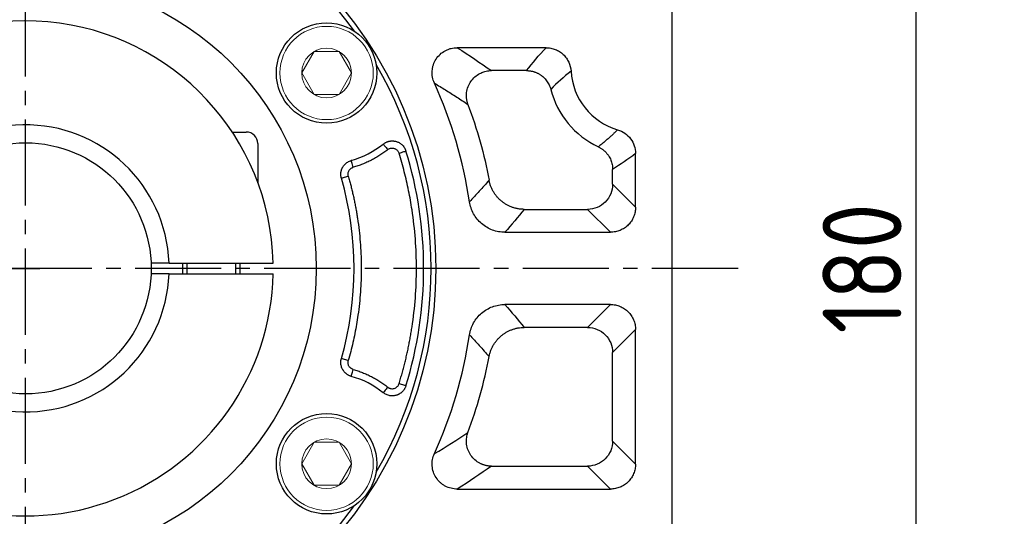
# Model space of a CAD drawing. Header units: millimetres. Extents: x 7057 to 8357, y -524 to 396.
# Tile 6 of 17: x 7287 to 7424, y 20 to 89. Entities that reach past the tile are written whole.
import ezdxf

# ---------------------------------------------------------------- set-up
doc = ezdxf.new("R2010")
doc.units = ezdxf.units.MM
doc.linetypes.add('点画线', pattern=[18, 12, -2, 2, -2])
for name, color, linetype, lineweight in [('6文字层', 3, 'Continuous', 35), ('粗实线', 7, 'Continuous', 40), ('细实线', 7, 'Continuous', 18)]:
    doc.layers.add(name, color=color, linetype=linetype, lineweight=lineweight)
doc.layers.add('7中心线层', color=7, linetype='点画线')
doc.styles.add('工程字', font='gbenor.shx', dxfattribs={"bigfont": 'gbcbig.shx'})
doc.dimstyles.new('ISO-25', dxfattribs={"dimtxt": 11, "dimasz": 5, "dimexe": 1.25, "dimexo": 1, "dimgap": 2, "dimtad": 1, "dimtxsty": '工程字', "dimcen": 2, "dimadec": 0, "dimazin": 0, "dimtfac": 1, "dimtmove": 0, "dimatfit": 3, "dimfxl": 1, "dimarcsym": 0})
doc.dimstyles.new('ISO-25-1', dxfattribs={"dimtxt": 11, "dimasz": 5, "dimexe": 1.25, "dimexo": 1, "dimgap": 2, "dimtad": 1, "dimtoh": 1, "dimtxsty": '工程字', "dimcen": 2, "dimadec": 0, "dimazin": 0, "dimtfac": 1, "dimtmove": 0, "dimatfit": 3, "dimfxl": 1, "dimarcsym": 0})

# ---------------------------------------------------------------- blocks, each defined once
blk = doc.blocks.new('*D107')
at = {"layer": '6文字层', "color": 0, "lineweight": -2}
for p, q in [((7360.38, 144.67), (7413.06, 144.67)), ((7411.81, 139.67), (7411.81, -30.33)), ((7360.38, -35.33), (7413.06, -35.33))]:
    blk.add_line(p, q, dxfattribs=at)
at = {"layer": '6文字层', "color": 0}
for points in [[(7412.64, 139.67), (7410.98, 139.67), (7411.81, 144.67)], [(7410.98, -30.33), (7412.64, -30.33), (7411.81, -35.33)]]:
    blk.add_solid(points, dxfattribs=at)
at = {"layer": 'Defpoints', "color": 0}
for p in [(7359.38, 144.67), (7359.38, -35.33), (7411.81, -35.33)]:
    blk.add_point(p, dxfattribs=at)
at = {"layer": '6文字层', "color": 0, "insert": (7404.31, 54.67), "char_height": 11, "attachment_point": 5, "rotation": 90, "style": '工程字'}
blk.add_mtext('180', dxfattribs=at)
blk = doc.blocks.new('*D109')
at = {"layer": '6文字层', "color": 0, "lineweight": -2}
for p, q in [((7287.79, 52.67), (7287.79, 56.67)), ((7285.79, 54.67), (7289.79, 54.67)), ((7176.49, -40.99), (7208.16, -13.77)), ((7147.49, -40.99), (7176.49, -40.99))]:
    blk.add_line(p, q, dxfattribs=at)
at = {"layer": '6文字层', "color": 0}
blk.add_solid([(7208.71, -14.41), (7207.62, -13.14), (7211.96, -10.51)], dxfattribs=at)
at = {"layer": 'Defpoints', "color": 0}
for p in [(7363.63, 119.85), (7211.96, -10.51)]:
    blk.add_point(p, dxfattribs=at)
at = {"layer": '6文字层', "color": 0, "insert": (7159.86, -33.49), "char_height": 11, "attachment_point": 5, "style": '工程字'}
blk.add_mtext('∅200', dxfattribs=at)
blk = doc.blocks.new('*D110')
at = {"layer": '6文字层', "color": 0, "lineweight": -2}
for p, q in [((7386.52, 157.09), (7371.08, 141.06)), ((7415.53, 157.09), (7386.52, 157.09)), ((7287.79, 52.67), (7287.79, 56.67)), ((7285.79, 54.67), (7289.79, 54.67))]:
    blk.add_line(p, q, dxfattribs=at)
at = {"layer": '6文字层', "color": 0}
blk.add_solid([(7370.48, 141.64), (7371.68, 140.48), (7367.61, 137.46)], dxfattribs=at)
at = {"layer": 'Defpoints', "color": 0}
for p in [(7367.61, 137.46), (7207.98, -28.13)]:
    blk.add_point(p, dxfattribs=at)
at = {"layer": '6文字层', "color": 0, "lineweight": 25, "insert": (7403.15, 164.59), "char_height": 11, "attachment_point": 5, "style": '工程字'}
blk.add_mtext('∅230{}{{\\H0.7x;}{}}', dxfattribs=at)
blk = doc.blocks.new('*D112')
at = {"layer": '6文字层', "color": 0, "lineweight": -2}
for p, q in [((7374.2, -31.74), (7376.17, -33.71)), ((7287.79, -45.58), (7287.79, -70.32))]:
    blk.add_line(p, q, dxfattribs=at)
blk.add_arc((7287.79, 54.67), 123.74, 272.3153, 312.6847, dxfattribs=at)
at = {"layer": '6文字层', "color": 0}
for points in [[(7372.26, -36.89), (7371.11, -35.69), (7375.29, -32.83)], [(7292.78, -68.14), (7292.81, -69.8), (7287.79, -69.07)]]:
    blk.add_solid(points, dxfattribs=at)
at = {"layer": 'Defpoints', "color": 0}
for p in [(7287.79, 153.92), (7343.52, -1.05), (7373.49, -31.03), (7287.79, -44.58), (7319.82, -64.86)]:
    blk.add_point(p, dxfattribs=at)
at = {"layer": '6文字层', "color": 0, "insert": (7341.08, -48.64), "char_height": 11, "attachment_point": 5, "rotation": 27.2834, "style": '工程字'}
blk.add_mtext('45%%d', dxfattribs=at)

msp = doc.modelspace()

# ---------------------------------------------------------------- linework, layer by layer
at = {"layer": '7中心线层'}
for p, q in [((7287.793, -44.5799), (7287.793, 153.9157)), ((7387.0408, 54.6679), (7166.0192, 54.6679))]:
    msp.add_line(p, q, dxfattribs=at)
at = {"layer": '粗实线', "color": 0, "lineweight": 30}
for p, q in [((7377.793, 126.257), (7377.793, -16.9212)), ((7307.7789, 55.4179), (7305.2769, 55.4179)), ((7307.7789, 55.4179), (7322.2848, 55.4179)), ((7307.7789, 53.9179), (7305.2769, 53.9179)), ((7307.7789, 53.9179), (7322.2848, 53.9179))]:
    msp.add_line(p, q, dxfattribs=at)
for centre, radius in [((7287.793, 54.6679), 57.15), ((7287.793, 54.6679), 40.5), ((7329.7265, 81.8998), 7), ((7287.793, 54.6679), 17.5), ((7329.7265, 27.4359), 7)]:
    msp.add_circle(centre, radius, dxfattribs=at)
for radius, start, end in [(56.5, 35.800973, 99.199034), (34.5, 1.245659, 168.438501), (56.5, 329.800973, 30.199032), (20, 2.149096, 357.850904), (34.5, 223.561499, 358.754341), (56.5, 215.800973, 279.199034), (56.5, 284.800972, 324.199032)]:
    msp.add_arc((7287.793, 54.6679), radius, start, end, dxfattribs=at)
at = {"layer": '细实线', "color": 0, "lineweight": -3}
for p, q in [((7360.2977, 85.4243), (7347.9269, 85.4243)), ((7357.5812, 82.2326), (7352.6897, 82.2326)), ((7372.7582, 63.1941), (7372.7582, 70.6632)), ((7369.5666, 66.3857), (7369.5666, 68.4706)), ((7372.7582, 63.1941), (7369.5666, 66.3857)), ((7357.2616, 62.8943), (7366.0751, 62.8943)), ((7369.2667, 59.7026), (7366.0751, 62.8943)), ((7354.5676, 59.7026), (7369.2667, 59.7026)), ((7369.2667, 49.6331), (7354.5676, 49.6331)), ((7369.2667, 49.6331), (7366.0751, 46.4415)), ((7366.0751, 46.4415), (7357.2616, 46.4415)), ((7372.7582, 46.1416), (7369.5666, 42.95)), ((7372.7582, 27.403), (7372.7582, 46.1416)), ((7369.5666, 30.5946), (7369.5666, 42.95)), ((7372.7582, 27.403), (7369.5666, 30.5946)), ((7352.6897, 27.1031), (7366.0751, 27.1031)), ((7366.0751, 27.1031), (7369.2667, 23.9115)), ((7347.9269, 23.9115), (7369.2667, 23.9115))]:
    msp.add_line(p, q, dxfattribs=at)
at = {"layer": '细实线', "color": 0, "lineweight": -2}
for p, q in [((7316.5897, 73.6679), (7318.5427, 73.6679)), ((7320.1427, 72.0679), (7320.1427, 66.6573)), ((7309.6427, 55.4179), (7309.6427, 53.9179)), ((7310.2677, 55.4179), (7310.2677, 53.9179)), ((7317.0177, 55.4179), (7317.0177, 53.9179)), ((7317.6427, 55.4179), (7317.6427, 53.9179))]:
    msp.add_line(p, q, dxfattribs=at)
at = {"layer": '细实线'}
for points in [[(7326.2615, 81.8998), (7327.9936, 84.8998), (7331.4594, 84.8998), (7333.1915, 81.8998)], [(7326.2615, 81.8998), (7327.9936, 78.8998), (7331.4594, 78.8998), (7333.1915, 81.8998)], [(7326.2615, 27.4359), (7327.9936, 30.4359), (7331.4594, 30.4359), (7333.1915, 27.4359)], [(7326.2615, 27.4359), (7327.9936, 24.4359), (7331.4594, 24.4359), (7333.1915, 27.4359)]]:
    msp.add_lwpolyline(points, dxfattribs=at)
at = {"layer": '细实线', "color": 0, "lineweight": -3, "flags": 128}
for points in [[(7337.6175, 71.9995), (7337.6331, 71.9799), (7337.671, 71.9323), (7337.7298, 71.8585), (7337.8074, 71.7612), (7337.9009, 71.6439), (7338.0069, 71.5109), (7338.1215, 71.3672), (7338.2404, 71.218)], [(7339.8184, 70.7309), (7340.0017, 70.7875), (7340.1782, 70.842), (7340.3414, 70.8924), (7340.4851, 70.9367), (7340.6041, 70.9735), (7340.6938, 71.0012), (7340.751, 71.0188), (7340.7735, 71.0258)], [(7333.4385, 68.7541), (7333.3867, 68.9377), (7333.3367, 69.1146), (7333.2905, 69.2783), (7333.2498, 69.4226), (7333.2159, 69.5424), (7333.1903, 69.6333), (7333.1737, 69.6918), (7333.1669, 69.7159)], [(7331.7883, 67.243), (7331.8124, 67.2499), (7331.8708, 67.2666), (7331.9616, 67.2926), (7332.0813, 67.3268), (7332.2255, 67.368), (7332.389, 67.4147), (7332.5657, 67.4652), (7332.7492, 67.5177)], [(7332.7492, 41.8181), (7332.5657, 41.8705), (7332.389, 41.921), (7332.2255, 41.9678), (7332.0813, 42.009), (7331.9616, 42.0432), (7331.8708, 42.0691), (7331.8124, 42.0859), (7331.7883, 42.0927)], [(7333.1669, 39.6199), (7333.1737, 39.6439), (7333.1903, 39.7025), (7333.2159, 39.7933), (7333.2498, 39.9131), (7333.2905, 40.0575), (7333.3367, 40.2211), (7333.3867, 40.398), (7333.4385, 40.5816)], [(7340.7735, 38.31), (7340.751, 38.3169), (7340.6938, 38.3346), (7340.6041, 38.3623), (7340.4851, 38.399), (7340.3414, 38.4434), (7340.1782, 38.4938), (7340.0017, 38.5483), (7339.8184, 38.6049)], [(7338.2404, 38.1178), (7338.1215, 37.9686), (7338.0069, 37.8249), (7337.9009, 37.6919), (7337.8074, 37.5746), (7337.7298, 37.4772), (7337.671, 37.4034), (7337.6331, 37.3558), (7337.6175, 37.3363)]]:
    msp.add_lwpolyline(points, dxfattribs=at)
at = {"layer": '细实线'}
for centre, radius in [((7329.7265, 81.8998), 6.5), ((7329.7265, 81.8998), 3.465), ((7329.7265, 27.4359), 6.5), ((7329.7265, 27.4359), 3.465)]:
    msp.add_circle(centre, radius, dxfattribs=at)
at = {"layer": '细实线', "color": 0, "lineweight": -3}
for centre, radius, start, end in [((7372.793, 82.6679), 9.0348, 183.321197, 253.718211), ((7287.793, 54.6679), 62.5348, 8.536128, 24.389716), ((7372.793, 82.6679), 12.2264, 194.438967, 244.74324), ((7329.7265, 81.8998), 12.6604, 285.768384, 308.556326), ((7287.793, 54.6679), 55.4484, 342.841768, 17.158238), ((7287.793, 54.6679), 45.7572, 344.048523, 15.951483), ((7287.793, 54.6679), 62.5348, 335.610301, 351.463873), ((7287.793, 54.6679), 65.7264, 339.647792, 349.229951), ((7329.7265, 27.4359), 12.6604, 51.44368, 74.231622)]:
    msp.add_arc(centre, radius, start, end, dxfattribs=at)
at = {"layer": '细实线', "color": 0, "lineweight": -2}
msp.add_arc((7318.5427, 72.0679), 1.6, 0, 90, dxfattribs=at)
at = {"layer": '细实线', "color": 0, "lineweight": -3}
for points, knots in [([(7344.747, 80.491), (7344.6251, 80.7584), (7344.5382, 81.0349), (7344.4328, 81.6062), (7344.4155, 81.9022), (7344.4448, 82.3356), (7344.4635, 82.4794), (7344.5194, 82.7654), (7344.5569, 82.9084), (7344.6944, 83.3234), (7344.8194, 83.585), (7345.1367, 84.0778), (7345.3247, 84.3016), (7345.7512, 84.696), (7345.993, 84.8683), (7346.376, 85.0743), (7346.5077, 85.1349), (7346.7795, 85.2399), (7346.9203, 85.2844), (7347.3447, 85.3899), (7347.6331, 85.4249), (7347.9269, 85.4243)], [0, 0, 0, 0, 0.125, 0.125, 0.25, 0.25, 0.3125, 0.3125, 0.375, 0.375, 0.5, 0.5, 0.625, 0.625, 0.75, 0.75, 0.8125, 0.8125, 0.875, 0.875, 1, 1, 1, 1]), ([(7360.2977, 85.4243), (7360.5192, 85.4246), (7360.7372, 85.4041), (7361.1665, 85.3231), (7361.3797, 85.2618), (7361.7894, 85.1), (7361.9841, 85.0008), (7362.3535, 84.7663), (7362.5297, 84.6294), (7362.8489, 84.3284), (7362.993, 84.1642), (7363.25, 83.8082), (7363.3627, 83.6158), (7363.639, 83.0208), (7363.7484, 82.5868), (7363.7734, 82.1445)], [0, 0, 0, 0, 0.125, 0.125, 0.25, 0.25, 0.375, 0.375, 0.5, 0.5, 0.625, 0.625, 0.75, 0.75, 1, 1, 1, 1]), ([(7349.4162, 77.5269), (7349.3953, 77.5869), (7349.3538, 77.7059), (7349.3044, 77.8865), (7349.2649, 78.0654), (7349.2356, 78.2415), (7349.2157, 78.4135), (7349.2047, 78.5802), (7349.2015, 78.7408), (7349.2055, 78.8942), (7349.2154, 79.0397), (7349.2564, 79.4152), (7349.4074, 80.0065), (7349.8026, 80.748), (7350.3603, 81.3774), (7350.9033, 81.7532), (7351.3395, 81.9602), (7351.6324, 82.07), (7351.96, 82.1583), (7352.3163, 82.2195), (7352.5634, 82.2282), (7352.6897, 82.2326)], [0, 0, 0, 0, 0.02845973, 0.05642442, 0.08378637, 0.11044166, 0.13629132, 0.16124235, 0.1852085, 0.2081108, 0.2298779, 0.25044611, 0.3770522, 0.4997401, 0.62276936, 0.74963581, 0.79181403, 0.83860148, 0.8893927, 0.94346509, 1, 1, 1, 1]), ([(7357.5812, 82.2326), (7357.6424, 82.2316), (7357.7648, 82.2294), (7357.9477, 82.214), (7358.1293, 82.1898), (7358.3088, 82.156), (7358.4853, 82.1131), (7358.6582, 82.0615), (7358.8266, 82.0016), (7358.9901, 81.9339), (7359.148, 81.859), (7359.2999, 81.7775), (7359.4453, 81.6901), (7359.5839, 81.5973), (7359.7544, 81.4712), (7359.9539, 81.3016), (7360.1752, 81.0769), (7360.3803, 80.8263), (7360.565, 80.5519), (7360.7245, 80.2567), (7360.8582, 79.9454), (7360.9212, 79.7281), (7360.9528, 79.6192)], [0, 0, 0, 0, 0.0400153, 0.08003377, 0.119984, 0.15979469, 0.1993953, 0.23871675, 0.27769205, 0.31625681, 0.35434984, 0.39191353, 0.42889427, 0.46524268, 0.50091386, 0.5674726, 0.63621592, 0.70682277, 0.77892479, 0.85211447, 0.92595629, 1, 1, 1, 1]), ([(7344.747, 80.491), (7345.0063, 80.3323), (7345.5284, 80.0126), (7346.3047, 79.5292), (7347.0826, 79.0387), (7347.8611, 78.5411), (7348.6411, 78.0366), (7349.1567, 77.6975), (7349.4162, 77.5269)], [0, 0, 0, 0, 0.16126461, 0.32468975, 0.49027564, 0.65802251, 0.82793056, 1, 1, 1, 1]), ([(7370.26, 73.9955), (7370.1494, 73.885), (7369.9244, 73.6603), (7369.5744, 73.3268), (7369.208, 72.9889), (7368.8245, 72.6476), (7368.424, 72.3032), (7368.007, 71.9554), (7367.7212, 71.7264), (7367.5763, 71.6103)], [0, 0, 0, 0, 0.12927784, 0.26308227, 0.4014132, 0.54427056, 0.69165423, 0.84356409, 1, 1, 1, 1]), ([(7370.26, 73.9955), (7370.6194, 73.8906), (7370.9616, 73.7278), (7371.5771, 73.3016), (7371.8486, 73.0387), (7372.2906, 72.4474), (7372.4658, 72.111), (7372.6978, 71.4102), (7372.7583, 71.0375), (7372.7582, 70.6632)], [0, 0, 0, 0, 0.25, 0.25, 0.5, 0.5, 0.75, 0.75, 1, 1, 1, 1]), ([(7337.6175, 71.9995), (7337.6565, 72.0292), (7337.7348, 72.0888), (7337.8604, 72.1671), (7337.9914, 72.2368), (7338.1272, 72.2963), (7338.2663, 72.3454), (7338.4074, 72.3838), (7338.5489, 72.4115), (7338.6896, 72.4287), (7338.828, 72.4358), (7338.9631, 72.4335), (7339.0938, 72.4226), (7339.2192, 72.4039), (7339.3386, 72.3784), (7339.4762, 72.3403), (7339.638, 72.2819), (7339.8266, 72.1916), (7340.02, 72.0716), (7340.2105, 71.9195), (7340.3898, 71.7353), (7340.5486, 71.5214), (7340.6823, 71.284), (7340.7431, 71.112), (7340.7735, 71.0258)], [0, 0, 0, 0, 0.03784549, 0.07595963, 0.11419234, 0.15238808, 0.19038897, 0.22803794, 0.26518196, 0.30167484, 0.33737988, 0.37217189, 0.40593877, 0.43858249, 0.47001952, 0.50018075, 0.54880793, 0.60266429, 0.66133066, 0.72420612, 0.79050619, 0.85928527, 0.92948449, 1, 1, 1, 1]), ([(7338.2404, 71.218), (7338.2645, 71.2362), (7338.3385, 71.2921), (7338.4693, 71.36), (7338.617, 71.4084), (7338.7811, 71.4376), (7338.9575, 71.4385), (7339.1397, 71.4021), (7339.2952, 71.3423), (7339.434, 71.2624), (7339.5628, 71.1562), (7339.6724, 71.0303), (7339.7621, 70.8883), (7339.7996, 70.7834), (7339.8184, 70.7309)], [0, 0, 0, 0, 0.04667748, 0.14329242, 0.22589188, 0.28603964, 0.40026528, 0.49604645, 0.57153078, 0.65687982, 0.74246845, 0.82820787, 0.91401515, 1, 1, 1, 1]), ([(7367.5763, 71.6103), (7367.6309, 71.5833), (7367.7403, 71.5295), (7367.8985, 71.438), (7368.0517, 71.3391), (7368.199, 71.2326), (7368.3397, 71.1191), (7368.4736, 70.9994), (7368.6, 70.874), (7368.7186, 70.7437), (7368.8293, 70.6091), (7368.9318, 70.471), (7369.0528, 70.29), (7369.1858, 70.058), (7369.319, 69.7672), (7369.427, 69.459), (7369.506, 69.1372), (7369.5566, 68.8062), (7369.5633, 68.5826), (7369.5666, 68.4706)], [0, 0, 0, 0, 0.04662915, 0.0932478, 0.13977806, 0.18614247, 0.23226469, 0.27807023, 0.32348702, 0.36844608, 0.41288196, 0.45673326, 0.49994293, 0.57945481, 0.6610509, 0.74434698, 0.82891482, 0.91429299, 1, 1, 1, 1]), ([(7338.2404, 71.218), (7338.1512, 71.1479), (7337.973, 71.0079), (7337.6994, 70.8066), (7337.4215, 70.6118), (7337.1389, 70.4243), (7336.8518, 70.2439), (7336.5601, 70.0705), (7336.2637, 69.9043), (7335.863, 69.6924), (7335.3529, 69.4462), (7334.7273, 69.1825), (7334.0898, 68.9481), (7333.6558, 68.8188), (7333.4385, 68.7541)], [0, 0, 0, 0, 0.06262688, 0.12514083, 0.18758042, 0.24998437, 0.31239147, 0.3748405, 0.43737016, 0.500019, 0.62515049, 0.74998437, 0.87483084, 1, 1, 1, 1]), ([(7339.8184, 38.6049), (7339.89, 38.8402), (7340.0333, 39.3106), (7340.236, 40.0197), (7340.4296, 40.7307), (7340.6134, 41.4441), (7340.7874, 42.1596), (7340.9517, 42.8774), (7341.1063, 43.5975), (7341.2511, 44.3198), (7341.3862, 45.0443), (7341.5116, 45.7711), (7341.8027, 47.606), (7342.1392, 50.5685), (7342.2929, 54.6677), (7342.1392, 58.7671), (7341.7796, 61.9332), (7341.4118, 64.1706), (7341.1596, 65.4981), (7340.8748, 66.8181), (7340.5566, 68.1305), (7340.208, 69.4362), (7339.9483, 70.2991), (7339.8184, 70.7309)], [0, 0, 0, 0, 0.02263161, 0.04524483, 0.06784382, 0.0904327, 0.11301562, 0.13559675, 0.15818021, 0.18077018, 0.20337079, 0.22598619, 0.24862051, 0.37430312, 0.50000221, 0.62568483, 0.75138391, 0.79286025, 0.83428639, 0.87568785, 0.91709023, 0.9585191, 1, 1, 1, 1]), ([(7331.7883, 67.243), (7331.7765, 67.2876), (7331.753, 67.377), (7331.7295, 67.5135), (7331.7149, 67.6509), (7331.7101, 67.7883), (7331.7145, 67.9244), (7331.728, 68.0582), (7331.75, 68.1887), (7331.78, 68.3151), (7331.8171, 68.4365), (7331.8607, 68.5524), (7331.9098, 68.6623), (7331.9827, 68.8023), (7332.0911, 68.9721), (7332.2503, 69.1649), (7332.4411, 69.3438), (7332.661, 69.5001), (7332.9039, 69.6299), (7333.0791, 69.6872), (7333.1669, 69.7159)], [0, 0, 0, 0, 0.04402769, 0.08810008, 0.13206966, 0.17578855, 0.21911106, 0.26189607, 0.3040093, 0.34532521, 0.38572854, 0.42511558, 0.46339485, 0.50048753, 0.57560089, 0.65516822, 0.73841298, 0.82437687, 0.91196284, 1, 1, 1, 1]), ([(7332.7492, 67.5177), (7332.7419, 67.5457), (7332.7268, 67.6043), (7332.7136, 67.6982), (7332.7089, 67.8006), (7332.7177, 67.9457), (7332.756, 68.1103), (7332.8306, 68.276), (7332.9344, 68.4325), (7333.0646, 68.5643), (7333.2121, 68.6628), (7333.3304, 68.7201), (7333.4053, 68.7437), (7333.4385, 68.7541)], [0, 0, 0, 0, 0.05531503, 0.11550615, 0.18060319, 0.25069826, 0.39256284, 0.50041004, 0.59604981, 0.75004004, 0.85020271, 0.93361159, 1, 1, 1, 1]), ([(7332.7492, 67.5177), (7332.8078, 67.3096), (7332.9249, 66.8937), (7333.0895, 66.267), (7333.246, 65.6386), (7333.3935, 65.0082), (7333.5323, 64.376), (7333.6623, 63.742), (7333.7835, 63.106), (7333.8959, 62.4682), (7333.9995, 61.8285), (7334.2221, 60.3229), (7334.4736, 57.9381), (7334.5876, 54.6681), (7334.4736, 51.3978), (7334.1995, 48.7981), (7333.9004, 46.8674), (7333.6669, 45.5932), (7333.3975, 44.3267), (7333.0954, 43.067), (7332.8647, 42.2345), (7332.7492, 41.8181)], [0, 0, 0, 0, 0.02490772, 0.04979674, 0.07467182, 0.09953776, 0.12439932, 0.14926129, 0.17412847, 0.19900562, 0.22389753, 0.24880896, 0.3743956, 0.50000295, 0.6255896, 0.75119695, 0.80099252, 0.85073235, 0.90045469, 0.95019783, 1, 1, 1, 1]), ([(7352.3616, 66.95), (7352.1339, 66.6948), (7351.6811, 66.1874), (7350.998, 65.4323), (7350.3178, 64.6874), (7349.8617, 64.1949), (7349.635, 63.9501)], [0, 0, 0, 0, 0.25458623, 0.50611497, 0.75458622, 1, 1, 1, 1]), ([(7357.2616, 62.8943), (7357.1866, 62.8954), (7357.0367, 62.8975), (7356.8124, 62.9136), (7356.5892, 62.939), (7356.3678, 62.9746), (7356.149, 63.0198), (7355.9335, 63.0744), (7355.722, 63.1382), (7355.515, 63.2106), (7355.3131, 63.2913), (7355.1169, 63.3798), (7354.9269, 63.4755), (7354.7434, 63.5779), (7354.5668, 63.6863), (7354.3974, 63.8001), (7354.2354, 63.9188), (7354.0278, 64.084), (7353.7781, 64.3083), (7353.4959, 64.6064), (7353.2322, 64.936), (7352.9923, 65.2949), (7352.7807, 65.68), (7352.6025, 66.0874), (7352.4576, 66.5115), (7352.3936, 66.8038), (7352.3616, 66.95)], [0, 0, 0, 0, 0.03261277, 0.06524057, 0.09784022, 0.1303684, 0.16278197, 0.19503827, 0.22709543, 0.2589126, 0.29045031, 0.32167059, 0.35253728, 0.38301616, 0.41307512, 0.44268428, 0.47181609, 0.50044538, 0.55810853, 0.61767269, 0.67890916, 0.74155398, 0.80531233, 0.8698648, 0.93487528, 1, 1, 1, 1]), ([(7369.5666, 66.3857), (7369.564, 65.47), (7369.1869, 64.5658), (7367.8951, 63.274), (7366.9908, 62.8968), (7366.0751, 62.8943)], [0, 0, 0, 0, 0.5, 0.5, 1, 1, 1, 1]), ([(7354.5676, 59.7026), (7354.2693, 59.7024), (7353.9755, 59.7284), (7353.3964, 59.8314), (7353.1098, 59.9088), (7352.5517, 60.1151), (7352.2856, 60.2417), (7351.7787, 60.5402), (7351.5359, 60.7138), (7351.086, 61.101), (7350.881, 61.3123), (7350.5098, 61.7693), (7350.3423, 62.0178), (7350.0567, 62.5365), (7349.9383, 62.8058), (7349.7496, 63.3641), (7349.679, 63.6551), (7349.635, 63.9501)], [0, 0, 0, 0, 0.125, 0.125, 0.25, 0.25, 0.375, 0.375, 0.5, 0.5, 0.625, 0.625, 0.75, 0.75, 0.875, 0.875, 1, 1, 1, 1]), ([(7372.7582, 63.1941), (7372.7586, 62.9634), (7372.7365, 62.7365), (7372.6491, 62.29), (7372.5826, 62.0681), (7372.4084, 61.6446), (7372.3015, 61.4438), (7372.0487, 61.0639), (7371.9013, 60.8839), (7371.5791, 60.5614), (7371.4033, 60.4168), (7371.0213, 60.1617), (7370.8178, 60.0533), (7370.3972, 59.8798), (7370.1773, 59.8133), (7369.7257, 59.7243), (7369.4975, 59.7023), (7369.2667, 59.7026)], [0, 0, 0, 0, 0.125, 0.125, 0.25, 0.25, 0.375, 0.375, 0.5, 0.5, 0.625, 0.625, 0.75, 0.75, 0.875, 0.875, 1, 1, 1, 1]), ([(7349.635, 45.3856), (7349.6789, 45.6801), (7349.7491, 45.9706), (7349.94, 46.5345), (7350.061, 46.808), (7350.3458, 47.3234), (7350.5099, 47.5667), (7350.8819, 48.0245), (7351.0909, 48.2392), (7351.5369, 48.6225), (7351.7756, 48.7936), (7352.2847, 49.0937), (7352.5548, 49.2218), (7353.1059, 49.4255), (7353.3893, 49.5028), (7353.9724, 49.6071), (7354.2699, 49.6334), (7354.5676, 49.6331)], [0, 0, 0, 0, 0.125, 0.125, 0.25, 0.25, 0.375, 0.375, 0.5, 0.5, 0.625, 0.625, 0.75, 0.75, 0.875, 0.875, 1, 1, 1, 1]), ([(7369.2667, 49.6331), (7369.4974, 49.6335), (7369.7243, 49.6114), (7370.1708, 49.5239), (7370.3928, 49.4575), (7370.8162, 49.2833), (7371.0171, 49.1764), (7371.397, 48.9236), (7371.5769, 48.7762), (7371.8994, 48.454), (7372.044, 48.2781), (7372.2992, 47.8962), (7372.4075, 47.6927), (7372.581, 47.2721), (7372.6475, 47.0522), (7372.7365, 46.6006), (7372.7586, 46.3723), (7372.7582, 46.1416)], [0, 0, 0, 0, 0.125, 0.125, 0.25, 0.25, 0.375, 0.375, 0.5, 0.5, 0.625, 0.625, 0.75, 0.75, 0.875, 0.875, 1, 1, 1, 1]), ([(7349.635, 45.3856), (7349.8617, 45.1409), (7350.3178, 44.6483), (7350.998, 43.9034), (7351.6811, 43.1483), (7352.1339, 42.6409), (7352.3616, 42.3857)], [0, 0, 0, 0, 0.24541379, 0.49388505, 0.74541378, 1, 1, 1, 1]), ([(7352.3616, 42.3857), (7352.3767, 42.4591), (7352.4068, 42.606), (7352.4646, 42.8233), (7352.5312, 43.0378), (7352.6075, 43.2487), (7352.6928, 43.4551), (7352.7867, 43.6566), (7352.8889, 43.8526), (7352.9987, 44.0424), (7353.1157, 44.2256), (7353.2393, 44.4018), (7353.3689, 44.5706), (7353.5037, 44.7317), (7353.6432, 44.885), (7353.7867, 45.0301), (7353.9336, 45.1671), (7354.1347, 45.3402), (7354.4016, 45.5435), (7354.7472, 45.7651), (7355.1202, 45.9626), (7355.5177, 46.1312), (7355.9355, 46.2671), (7356.369, 46.366), (7356.8128, 46.4291), (7357.1119, 46.4374), (7357.2616, 46.4415)], [0, 0, 0, 0, 0.0326106, 0.06523657, 0.0978347, 0.13036167, 0.16277433, 0.19503, 0.22708682, 0.25890393, 0.29044185, 0.3216626, 0.35253001, 0.38300986, 0.41307004, 0.44268065, 0.47181415, 0.50044535, 0.55810477, 0.61766618, 0.6789009, 0.74154503, 0.8053038, 0.86985787, 0.93487117, 1, 1, 1, 1]), ([(7366.0751, 46.4415), (7366.9908, 46.4389), (7367.8951, 46.0618), (7369.1869, 44.77), (7369.564, 43.8657), (7369.5666, 42.95)], [0, 0, 0, 0, 0.5, 0.5, 1, 1, 1, 1]), ([(7333.1669, 39.6199), (7333.1228, 39.6333), (7333.0344, 39.6603), (7332.9058, 39.7121), (7332.7813, 39.772), (7332.662, 39.84), (7332.5486, 39.9153), (7332.442, 39.997), (7332.3426, 40.0843), (7332.251, 40.176), (7332.1674, 40.2712), (7332.0919, 40.369), (7332.0244, 40.4682), (7331.9436, 40.6036), (7331.8558, 40.7853), (7331.7752, 41.0225), (7331.7232, 41.2792), (7331.7058, 41.5487), (7331.7231, 41.8237), (7331.7665, 42.0029), (7331.7883, 42.0927)], [0, 0, 0, 0, 0.04405296, 0.08813896, 0.13210942, 0.17581557, 0.21911101, 0.26185412, 0.30391031, 0.34515391, 0.38546976, 0.42475438, 0.46291664, 0.4998782, 0.57520118, 0.654936, 0.73830386, 0.82434595, 0.91196695, 1, 1, 1, 1]), ([(7333.4385, 40.5816), (7333.4104, 40.5904), (7333.3519, 40.6085), (7333.2649, 40.6469), (7333.1759, 40.6965), (7333.0568, 40.7806), (7332.9374, 40.8993), (7332.83, 41.0592), (7332.7542, 41.2301), (7332.7113, 41.4242), (7332.706, 41.6268), (7332.735, 41.7552), (7332.7492, 41.8181)], [0, 0, 0, 0, 0.05628199, 0.11672776, 0.18139362, 0.25038687, 0.39466146, 0.49989329, 0.61672228, 0.74952531, 0.87721177, 1, 1, 1, 1]), ([(7333.4385, 40.5816), (7333.5475, 40.55), (7333.7651, 40.4869), (7334.0882, 40.382), (7334.4085, 40.2699), (7334.7256, 40.1497), (7335.0396, 40.0217), (7335.3506, 39.8858), (7335.6585, 39.742), (7336.0643, 39.5401), (7336.5617, 39.2693), (7337.1408, 38.9148), (7337.703, 38.5337), (7338.0611, 38.2566), (7338.2404, 38.1178)], [0, 0, 0, 0, 0.06262688, 0.12514083, 0.18758042, 0.24998437, 0.31239147, 0.3748405, 0.43737016, 0.500019, 0.62515049, 0.74998437, 0.87483084, 1, 1, 1, 1]), ([(7338.2404, 38.1178), (7338.2665, 38.0981), (7338.3184, 38.059), (7338.4027, 38.0103), (7338.4907, 37.9699), (7338.5829, 37.9383), (7338.7249, 37.9045), (7338.9208, 37.8905), (7339.1612, 37.9353), (7339.385, 38.0343), (7339.5559, 38.1696), (7339.6785, 38.3134), (7339.7637, 38.4522), (7339.8001, 38.5537), (7339.8184, 38.6049)], [0, 0, 0, 0, 0.05051482, 0.10036625, 0.15003513, 0.20000757, 0.25076098, 0.3754265, 0.50029509, 0.62502727, 0.75003116, 0.8336568, 0.91623307, 1, 1, 1, 1]), ([(7340.7735, 38.31), (7340.7582, 38.2637), (7340.7274, 38.1712), (7340.6685, 38.0372), (7340.601, 37.9081), (7340.5246, 37.7851), (7340.4407, 37.6693), (7340.3502, 37.5616), (7340.2545, 37.4626), (7340.155, 37.3727), (7340.0529, 37.292), (7339.9495, 37.2206), (7339.8462, 37.1582), (7339.7439, 37.1045), (7339.6439, 37.0589), (7339.5469, 37.0209), (7339.4171, 36.9774), (7339.2459, 36.9342), (7339.0256, 36.9034), (7338.7906, 36.8977), (7338.5463, 36.9212), (7338.2991, 36.9765), (7338.0571, 37.065), (7337.8258, 37.1828), (7337.6868, 37.2852), (7337.6175, 37.3363)], [0, 0, 0, 0, 0.03762025, 0.07529768, 0.11286558, 0.15015496, 0.18699805, 0.22323163, 0.25870018, 0.29325853, 0.32677403, 0.35912808, 0.39021705, 0.41995259, 0.44826143, 0.47508468, 0.50037686, 0.55391484, 0.61120011, 0.67177603, 0.73505335, 0.80032521, 0.86679765, 0.93363294, 1, 1, 1, 1]), ([(7352.6897, 27.1031), (7352.6261, 27.1044), (7352.4999, 27.1069), (7352.3131, 27.1234), (7352.1315, 27.1486), (7351.9562, 27.1824), (7351.7881, 27.2236), (7351.6281, 27.2712), (7351.4768, 27.3241), (7351.3348, 27.3809), (7351.2023, 27.4406), (7350.8636, 27.61), (7350.3603, 27.9583), (7349.802, 28.5885), (7349.4068, 29.3306), (7349.244, 29.9699), (7349.2019, 30.4504), (7349.2011, 30.7629), (7349.2324, 31.1002), (7349.2989, 31.4549), (7349.3765, 31.6892), (7349.4162, 31.8089)], [0, 0, 0, 0, 0.02851096, 0.05651302, 0.08389714, 0.11055823, 0.13639631, 0.16131751, 0.18523492, 0.20806905, 0.22974816, 0.25020835, 0.37745715, 0.50036149, 0.62326445, 0.74998698, 0.79215127, 0.83889315, 0.88961005, 0.94358347, 1, 1, 1, 1]), ([(7369.5666, 30.5946), (7369.564, 29.6789), (7369.1869, 28.7746), (7367.8951, 27.4828), (7366.9908, 27.1056), (7366.0751, 27.1031)], [0, 0, 0, 0, 0.5, 0.5, 1, 1, 1, 1]), ([(7347.9269, 23.9115), (7347.633, 23.9108), (7347.3453, 23.9459), (7346.7815, 24.0858), (7346.5048, 24.1923), (7346.1221, 24.398), (7345.9989, 24.4744), (7345.7615, 24.6434), (7345.6467, 24.7366), (7345.3256, 25.0332), (7345.1389, 25.255), (7344.8211, 25.7475), (7344.695, 26.0112), (7344.5119, 26.5625), (7344.4547, 26.8538), (7344.4253, 27.2877), (7344.4245, 27.4327), (7344.4411, 27.7236), (7344.4587, 27.8702), (7344.5379, 28.3003), (7344.6251, 28.5774), (7344.747, 28.8447)], [0, 0, 0, 0, 0.125, 0.125, 0.25, 0.25, 0.3125, 0.3125, 0.375, 0.375, 0.5, 0.5, 0.625, 0.625, 0.75, 0.75, 0.8125, 0.8125, 0.875, 0.875, 1, 1, 1, 1]), ([(7372.7582, 27.403), (7372.7586, 27.1723), (7372.7365, 26.9454), (7372.6491, 26.4989), (7372.5826, 26.2769), (7372.4084, 25.8534), (7372.3015, 25.6526), (7372.0487, 25.2727), (7371.9013, 25.0927), (7371.5791, 24.7703), (7371.4033, 24.6256), (7371.0213, 24.3705), (7370.8178, 24.2622), (7370.3972, 24.0887), (7370.1773, 24.0222), (7369.7257, 23.9332), (7369.4974, 23.9111), (7369.2667, 23.9115)], [0, 0, 0, 0, 0.125, 0.125, 0.25, 0.25, 0.375, 0.375, 0.5, 0.5, 0.625, 0.625, 0.75, 0.75, 0.875, 0.875, 1, 1, 1, 1])]:
    msp.add_open_spline(points, degree=3, knots=knots, dxfattribs=at)
for points in [[(7347.9269, 85.4243), (7349.5767, 84.3608), (7351.1598, 83.2969), (7352.6897, 82.2326)], [(7357.5812, 82.2326), (7358.4061, 83.2968), (7359.2942, 84.3608), (7360.2977, 85.4243)], [(7363.7734, 82.1445), (7362.7537, 81.3597), (7361.8232, 80.5064), (7360.9528, 79.6192)], [(7349.4162, 77.5269), (7350.6905, 74.0916), (7351.6769, 70.5495), (7352.3616, 66.95)], [(7372.7582, 70.6632), (7371.6946, 69.8657), (7370.6306, 69.1451), (7369.5666, 68.4706)], [(7357.2616, 62.8943), (7356.3809, 61.8303), (7355.4836, 60.7664), (7354.5676, 59.7026)], [(7354.5676, 49.6331), (7355.4836, 48.5693), (7356.3809, 47.5054), (7357.2616, 46.4415)], [(7344.747, 28.8447), (7346.3608, 29.8287), (7347.9131, 30.8169), (7349.4162, 31.8089)], [(7352.6897, 27.1031), (7351.1598, 26.0388), (7349.5767, 24.9749), (7347.9269, 23.9115)]]:
    msp.add_open_spline(points, degree=3, dxfattribs=at)

# ---------------------------------------------------------------- dimensions: what is measured, and where the dimension line sits
at = {"layer": '6文字层', "lineweight": 25}
dim = msp.add_diameter_dim_2p(p1=(7207.9806, -28.1269), p2=(7367.6054, 137.4627), text='<>{}{{\\H0.7x;}{}}', dimstyle='ISO-25-1', override={"dimtoh": 40, "dimlfac": 1, "dimse1": 1, "dimsd1": 1, "dimtix": 0, "dimtofl": 0, "dimatfit": 0}, dxfattribs=at)
dim.commit()
dim.dimension.update_dxf_attribs({"geometry": '*D110', "text_midpoint": (7403.1521, 157.087), "dimtype": 163})
at = {"layer": '6文字层'}
dim = msp.add_angular_dim_2l(base=(7319.8192, -64.8557), line1=((7287.793, -44.5799), (7287.793, 153.9157)), line2=((7343.5157, -1.0549), (7373.4916, -31.0308)), dimstyle='ISO-25', dxfattribs=at)
dim.commit()
dim.dimension.update_dxf_attribs({"geometry": '*D112', "text_midpoint": (7344.5144, -55.3059), "dimtype": 162})
dim = msp.add_linear_dim(base=(7411.8092, -35.3321), p1=(7359.3821, 144.6679), p2=(7359.3821, -35.3321), angle=270, dimstyle='ISO-25', override={"dimtxsty": '工程字'}, dxfattribs=at)
dim.commit()
dim.dimension.update_dxf_attribs({"geometry": '*D107', "text_midpoint": (7404.3092, 54.6679)})
dim = msp.add_diameter_dim_2p(p1=(7363.6298, 119.8505), p2=(7211.9561, -10.5147), dimstyle='ISO-25-1', override={"dimtxsty": '工程字', "dimse2": 1, "dimsd2": 1, "dimtofl": 0, "dimatfit": 0}, dxfattribs=at)
dim.commit()
dim.dimension.update_dxf_attribs({"geometry": '*D109', "text_midpoint": (7159.8647, -40.9948), "dimtype": 163})

doc.saveas('drawing.dxf')
